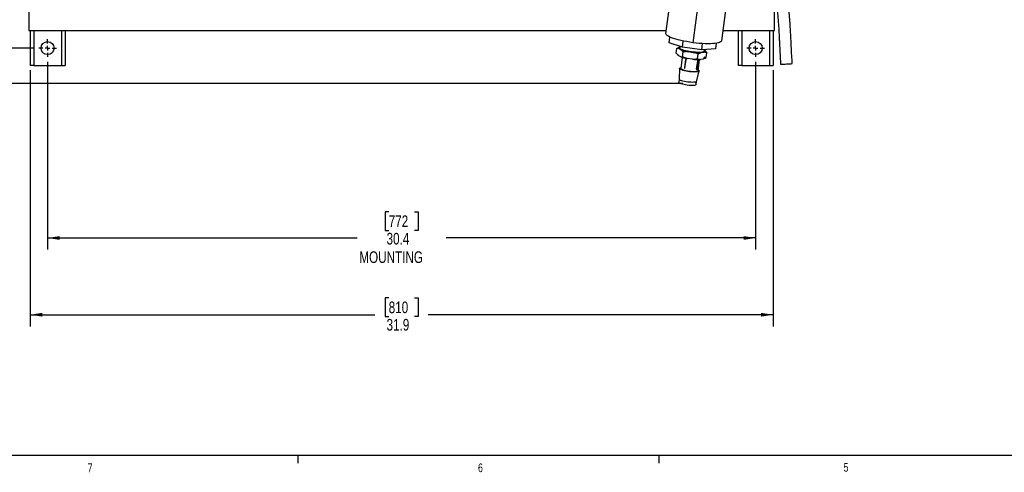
# Model space of a CAD drawing. Header units: inches. Extents: x 0.6 to 33.8, y 0 to 21.7.
# Tile 2 of 204: x 6 to 16.6, y 0.2 to 5.1. Entities that reach past the tile are written whole.
import ezdxf

# ---------------------------------------------------------------- set-up
doc = ezdxf.new("R2010")
doc.units = ezdxf.units.IN
doc.header["$MEASUREMENT"] = 0
doc.layers.add('FORMAT', color=7, linetype='Continuous')
doc.styles.add('SLDTEXTSTYLE3', font='TXT', dxfattribs={"width": 0.75})
doc.dimstyles.new('SLDDIMSTYLE0', dxfattribs={"dimtxt": 0.125, "dimasz": 0.13, "dimexe": 0, "dimexo": 0.0625, "dimgap": 0.03125, "dimtad": 0, "dimtih": 1, "dimtoh": 1, "dimdec": 1, "dimlfac": 4, "dimrnd": 1e-09, "dimzin": 12, "dimdsep": 46, "dimtxsty": 'SLDTEXTSTYLE3', "dimsah": 1, "dimcen": 0.09, "dimadec": 0, "dimazin": 3, "dimtfac": 1, "dimtdec": 1, "dimtofl": 0, "dimtmove": 0, "dimatfit": 3, "dimfxl": 0, "dimfrac": 2, "dimtolj": 1, "dimtzin": 12, "dimarcsym": 0})

# ---------------------------------------------------------------- blocks, each defined once
blk = doc.blocks.new('_D')
at = {"layer": 'FORMAT'}
for p, q in [((6.195, 17.153), (4.202, 17.153)), ((4.327, 17.153), (4.327, 11.27)), ((4.142, 11.244), (4.104, 11.244)), ((4.104, 11.244), (4.104, 11.046)), ((4.511, 11.244), (4.55, 11.244)), ((4.55, 11.244), (4.55, 11.046)), ((4.104, 11.046), (4.142, 11.046)), ((4.55, 11.046), (4.511, 11.046)), ((4.327, 4.778), (4.327, 10.66)), ((6.195, 4.778), (4.202, 4.778))]:
    blk.add_line(p, q, dxfattribs=at)
for points in [[(4.327, 17.153), (4.307, 17.023), (4.347, 17.023)], [(4.327, 4.778), (4.347, 4.908), (4.307, 4.908)]]:
    blk.add_solid(points, dxfattribs=at)
at = {"layer": 'FORMAT', "char_height": 0.125, "attachment_point": 1, "style": 'SLDTEXTSTYLE3'}
for s, insert in [('1257', (4.142, 11.207)), ('49.5', (4.165, 11.02)), ('MOUNTING', (3.873, 10.822))]:
    blk.add_mtext(s, dxfattribs=dict(at, insert=insert))
blk = doc.blocks.new('_D_1')
at = {"layer": 'FORMAT'}
for p, q in [((6.142, 17.34), (2.548, 17.34)), ((2.673, 17.34), (2.673, 11.075)), ((2.488, 11.049), (2.45, 11.049)), ((2.45, 11.049), (2.45, 10.851)), ((2.858, 11.049), (2.896, 11.049)), ((2.896, 11.049), (2.896, 10.851)), ((2.45, 10.851), (2.488, 10.851)), ((2.896, 10.851), (2.858, 10.851)), ((2.673, 4.399), (2.673, 10.664)), ((13.155, 4.399), (2.548, 4.399))]:
    blk.add_line(p, q, dxfattribs=at)
for points in [[(2.673, 17.34), (2.653, 17.21), (2.693, 17.21)], [(2.673, 4.399), (2.693, 4.529), (2.653, 4.529)]]:
    blk.add_solid(points, dxfattribs=at)
at = {"layer": 'FORMAT', "char_height": 0.125, "attachment_point": 1, "style": 'SLDTEXTSTYLE3'}
for s, insert in [('1315', (2.488, 11.012)), ('51.8', (2.512, 10.825))]:
    blk.add_mtext(s, dxfattribs=dict(at, insert=insert))
blk = doc.blocks.new('_D_2')
at = {"layer": 'FORMAT'}
for p, q in [((6.34, 4.632), (6.34, 2.617)), ((13.935, 4.632), (13.935, 2.617)), ((9.999, 3.021), (9.961, 3.021)), ((9.961, 3.021), (9.961, 2.823)), ((10.276, 3.021), (10.314, 3.021)), ((10.314, 3.021), (10.314, 2.823)), ((9.961, 2.823), (9.999, 2.823)), ((10.314, 2.823), (10.276, 2.823)), ((6.34, 2.742), (9.659, 2.742)), ((13.935, 2.742), (10.617, 2.742))]:
    blk.add_line(p, q, dxfattribs=at)
for points in [[(6.34, 2.742), (6.47, 2.722), (6.47, 2.762)], [(13.935, 2.742), (13.805, 2.762), (13.805, 2.722)]]:
    blk.add_solid(points, dxfattribs=at)
at = {"layer": 'FORMAT', "char_height": 0.125, "attachment_point": 1, "style": 'SLDTEXTSTYLE3'}
for s, insert in [('772', (9.999, 2.984)), ('30.4', (9.976, 2.797)), ('MOUNTING', (9.684, 2.599))]:
    blk.add_mtext(s, dxfattribs=dict(at, insert=insert))
blk = doc.blocks.new('_D_3')
at = {"layer": 'FORMAT'}
for p, q in [((6.153, 4.54), (6.153, 1.794)), ((14.123, 4.54), (14.123, 1.794)), ((9.999, 2.099), (9.961, 2.099)), ((9.961, 2.099), (9.961, 1.9)), ((10.276, 2.099), (10.314, 2.099)), ((10.314, 2.099), (10.314, 1.9)), ((6.153, 1.919), (9.851, 1.919)), ((14.123, 1.919), (10.424, 1.919)), ((9.961, 1.9), (9.999, 1.9)), ((10.314, 1.9), (10.276, 1.9))]:
    blk.add_line(p, q, dxfattribs=at)
for points in [[(6.153, 1.919), (6.283, 1.899), (6.283, 1.939)], [(14.123, 1.919), (13.993, 1.939), (13.993, 1.899)]]:
    blk.add_solid(points, dxfattribs=at)
at = {"layer": 'FORMAT', "char_height": 0.125, "attachment_point": 1, "style": 'SLDTEXTSTYLE3'}
for s, insert in [('810', (9.999, 2.061)), ('31.9', (9.976, 1.874))]:
    blk.add_mtext(s, dxfattribs=dict(at, insert=insert))
blk = doc.blocks.new('SW_CENTERMARKSYMBOL_0')
at = {"layer": 'FORMAT', "color": 0}
for p, q in [((-0.05, 0), (-0.095, 0)), ((0, 0), (-0.025, 0)), ((0, 0.05), (0, 0.095)), ((0, 0), (0, 0.025)), ((0, 0), (0, -0.025)), ((0, 0), (0.025, 0)), ((0.05, 0), (0.095, 0)), ((0, -0.05), (0, -0.095))]:
    blk.add_line(p, q, dxfattribs=at)
blk = doc.blocks.new('SW_CENTERMARKSYMBOL_1')
at = {"layer": 'FORMAT', "color": 0}
for p, q in [((-0.05, 0), (-0.095, 0)), ((0, 0), (-0.025, 0)), ((0, 0.05), (0, 0.095)), ((0, 0), (0, 0.025)), ((0, 0), (0, -0.025)), ((0, 0), (0.025, 0)), ((0.05, 0), (0.095, 0)), ((0, -0.05), (0, -0.095))]:
    blk.add_line(p, q, dxfattribs=at)

msp = doc.modelspace()

# ---------------------------------------------------------------- linework, layer by layer
at = {"color": 7, "linetype": 'Continuous'}
for p, q in [((6.138, 16.965), (6.138, 4.965)), ((13.342, 5.444), (13.262, 4.836)), ((13.647, 5.464), (13.567, 4.857)), ((14.138, 4.965), (14.138, 5.375)), ((12.973, 4.935), (13.013, 5.245)), ((6.138, 4.965), (12.977, 4.965)), ((6.153, 4.965), (6.153, 4.59)), ((6.192, 4.965), (6.192, 4.59)), ((6.489, 4.965), (6.489, 4.59)), ((6.528, 4.965), (6.528, 4.59)), ((13.582, 4.965), (14.138, 4.965)), ((13.748, 4.965), (13.748, 4.59)), ((13.787, 4.965), (13.787, 4.59)), ((14.084, 4.965), (14.084, 4.59)), ((14.123, 4.965), (14.123, 4.59)), ((13.008, 4.835), (13.016, 4.896)), ((13.15, 4.787), (13.008, 4.835)), ((13.083, 4.724), (13.09, 4.775)), ((13.114, 4.773), (13.136, 4.761)), ((13.121, 4.79), (13.119, 4.79)), ((13.123, 4.796), (13.121, 4.78)), ((13.15, 4.787), (13.159, 4.854)), ((13.357, 4.759), (13.15, 4.787)), ((13.357, 4.759), (13.366, 4.826)), ((13.507, 4.769), (13.357, 4.759)), ((13.384, 4.746), (13.386, 4.761)), ((13.391, 4.752), (13.385, 4.756)), ((13.507, 4.769), (13.515, 4.831)), ((13.126, 4.688), (13.105, 4.7)), ((13.147, 4.681), (13.131, 4.559)), ((13.151, 4.686), (13.158, 4.737)), ((13.182, 4.654), (13.171, 4.566)), ((13.176, 4.565), (13.188, 4.653)), ((13.256, 4.66), (13.204, 4.667)), ((13.214, 4.74), (13.265, 4.732)), ((13.312, 4.663), (13.319, 4.714)), ((13.317, 4.534), (13.333, 4.656)), ((13.372, 4.661), (13.342, 4.657)), ((13.352, 4.73), (13.382, 4.734)), ((13.375, 4.662), (13.376, 4.663)), ((13.405, 4.677), (13.412, 4.728)), ((6.192, 4.59), (6.153, 4.59)), ((6.192, 4.59), (6.489, 4.59)), ((6.489, 4.59), (6.528, 4.59)), ((13.119, 4.56), (13.116, 4.444)), ((13.302, 4.553), (13.313, 4.642)), ((13.307, 4.553), (13.318, 4.642)), ((13.316, 4.645), (13.316, 4.645)), ((13.787, 4.59), (13.748, 4.59)), ((13.787, 4.59), (14.084, 4.59)), ((14.084, 4.59), (14.123, 4.59)), ((13.116, 4.445), (13.112, 4.411)), ((13.302, 4.42), (13.329, 4.532)), ((13.297, 4.386), (13.302, 4.42))]:
    msp.add_line(p, q, dxfattribs=at)
at = {"color": 7, "linetype": 'Continuous', "flags": 128}
for points in [[(13.262, 4.836), (13.229, 4.841), (13.196, 4.847), (13.164, 4.853), (13.134, 4.859), (13.105, 4.866), (13.078, 4.874), (13.054, 4.881), (13.033, 4.889), (13.014, 4.897), (12.999, 4.905), (12.987, 4.913), (12.978, 4.921), (12.974, 4.928), (12.973, 4.935)], [(13.114, 4.773), (13.112, 4.776), (13.11, 4.779), (13.11, 4.781), (13.111, 4.783), (13.112, 4.786), (13.115, 4.788), (13.119, 4.79), (13.123, 4.791)], [(13.36, 4.734), (13.346, 4.732), (13.329, 4.731), (13.311, 4.732), (13.29, 4.733), (13.269, 4.734), (13.248, 4.737), (13.226, 4.74), (13.205, 4.744), (13.186, 4.748), (13.168, 4.753), (13.152, 4.758), (13.14, 4.763), (13.13, 4.768), (13.124, 4.773), (13.121, 4.778), (13.121, 4.78)], [(13.567, 4.857), (13.565, 4.85), (13.558, 4.844), (13.548, 4.839), (13.535, 4.835), (13.518, 4.831), (13.498, 4.828), (13.475, 4.826), (13.449, 4.825), (13.422, 4.825), (13.392, 4.825), (13.361, 4.827), (13.329, 4.829), (13.296, 4.832), (13.262, 4.836)], [(13.391, 4.752), (13.393, 4.75), (13.394, 4.747), (13.395, 4.745), (13.394, 4.742), (13.393, 4.74), (13.39, 4.738), (13.386, 4.736), (13.382, 4.734)], [(13.188, 4.653), (13.187, 4.653), (13.186, 4.653), (13.185, 4.654), (13.184, 4.654), (13.183, 4.654), (13.182, 4.654), (13.182, 4.654)], [(13.384, 4.746), (13.383, 4.743), (13.379, 4.739), (13.371, 4.736), (13.36, 4.734)], [(13.372, 4.661), (13.377, 4.663), (13.38, 4.665), (13.383, 4.667), (13.385, 4.669), (13.385, 4.672), (13.385, 4.674), (13.383, 4.677), (13.381, 4.68)], [(13.31, 4.523), (13.297, 4.522), (13.282, 4.521), (13.265, 4.522), (13.247, 4.523), (13.227, 4.525), (13.208, 4.528), (13.189, 4.531), (13.171, 4.535), (13.155, 4.539), (13.142, 4.544), (13.131, 4.548), (13.124, 4.553), (13.119, 4.557), (13.119, 4.561), (13.122, 4.565), (13.128, 4.568), (13.132, 4.569)], [(13.3, 4.526), (13.288, 4.525), (13.274, 4.524), (13.257, 4.525), (13.24, 4.526), (13.221, 4.528), (13.203, 4.531), (13.186, 4.534), (13.17, 4.538), (13.156, 4.542), (13.145, 4.547), (13.137, 4.551), (13.132, 4.555), (13.131, 4.559)], [(13.318, 4.544), (13.324, 4.54), (13.329, 4.536), (13.329, 4.532), (13.326, 4.529), (13.32, 4.526), (13.31, 4.523)], [(14.203, 4.604), (14.203, 4.604), (14.207, 4.604), (14.214, 4.604), (14.224, 4.605), (14.236, 4.606), (14.25, 4.607), (14.265, 4.608)], [(14.265, 4.608), (14.28, 4.609), (14.294, 4.61), (14.306, 4.61), (14.316, 4.611), (14.323, 4.612), (14.327, 4.612), (14.327, 4.612)], [(13.285, 4.412), (13.273, 4.411), (13.258, 4.41), (13.242, 4.411), (13.225, 4.412), (13.206, 4.414), (13.188, 4.417), (13.171, 4.42), (13.155, 4.424), (13.141, 4.428), (13.13, 4.432), (13.122, 4.437), (13.117, 4.441), (13.116, 4.444)], [(13.317, 4.534), (13.317, 4.534), (13.315, 4.531), (13.309, 4.528), (13.3, 4.526)], [(13.28, 4.378), (13.268, 4.377), (13.254, 4.376), (13.238, 4.377), (13.22, 4.378), (13.202, 4.38), (13.184, 4.383), (13.167, 4.386), (13.151, 4.39), (13.137, 4.394), (13.126, 4.398), (13.118, 4.403), (13.113, 4.407), (13.112, 4.411)], [(13.297, 4.386), (13.297, 4.386), (13.295, 4.383), (13.289, 4.38), (13.28, 4.378)]]:
    msp.add_lwpolyline(points, dxfattribs=at)
at = {"color": 7, "linetype": 'Continuous'}
for centre in [(6.34, 4.778), (13.935, 4.778)]:
    msp.add_circle(centre, 0.0703, dxfattribs=at)
for centre, radius, start, end in [((13.28, 5.141), 0.407, 249.1901, 260.581), ((13.271, 5.068), 0.407, 249.1901, 260.581), ((13.186, 4.654), 0.00313, 98.8967, 172.5), ((13.316, 5.164), 0.508, 263.2022, 273.0028), ((13.325, 5.237), 0.508, 263.2022, 273.0028), ((13.174, 4.565), 0.00313, 172.5, 279.3513), ((13.175, 4.572), 0.00789, 237.7191, 280.5446), ((13.304, 4.559), 0.00645, 245.9671, 290.9497), ((13.303, 4.553), 0.00313, 254.8246, 352.5), ((13.316, 4.648), 0.00645, 245.9671, 290.9497), ((13.315, 4.642), 0.00313, 352.5, 74.9938), ((13.286, 4.432), 0.0199, 266.7593, 322.7988)]:
    msp.add_arc(centre, radius, start, end, dxfattribs=at)
for points, knots in [([(14.327, 4.612), (14.326, 4.641), (14.322, 4.696), (14.318, 4.775), (14.315, 4.843), (14.312, 4.901), (14.31, 4.948), (14.308, 4.983), (14.306, 5.008), (14.305, 5.027), (14.304, 5.043), (14.303, 5.06), (14.301, 5.08), (14.299, 5.109), (14.295, 5.15), (14.29, 5.202), (14.282, 5.271), (14.269, 5.354), (14.251, 5.449), (14.223, 5.561), (14.182, 5.691), (14.128, 5.839), (14.075, 5.978), (14.025, 6.11), (13.981, 6.24), (13.941, 6.375), (13.907, 6.517), (13.883, 6.652), (13.865, 6.777), (13.853, 6.886), (13.845, 6.963), (13.842, 7.004), (13.842, 7.009)], [0, 0, 0, 0, 0.035578, 0.067441, 0.095329, 0.119063, 0.138532, 0.152061, 0.162228, 0.16904, 0.175028, 0.181991, 0.189927, 0.198836, 0.217692, 0.239761, 0.262834, 0.303106, 0.342141, 0.379729, 0.444634, 0.508204, 0.571133, 0.625953, 0.681291, 0.738125, 0.797153, 0.859063, 0.90532, 0.950906, 0.993427, 1, 1, 1, 1]), ([(13.726, 6.903), (13.729, 6.873), (13.736, 6.805), (13.75, 6.7), (13.767, 6.589), (13.79, 6.468), (13.821, 6.339), (13.861, 6.202), (13.906, 6.071), (13.952, 5.948), (13.997, 5.832), (14.038, 5.722), (14.077, 5.61), (14.112, 5.494), (14.139, 5.375), (14.158, 5.259), (14.17, 5.153), (14.178, 5.059), (14.182, 4.989), (14.185, 4.942), (14.186, 4.915), (14.188, 4.883), (14.19, 4.845), (14.192, 4.797), (14.195, 4.74), (14.198, 4.675), (14.201, 4.628), (14.203, 4.604)], [0, 0, 0, 0, 0.0389466, 0.0870169, 0.1342364, 0.1811614, 0.2436096, 0.3031528, 0.3617947, 0.419947, 0.4693089, 0.5190484, 0.5693763, 0.6203433, 0.6725073, 0.7250378, 0.7682623, 0.8083144, 0.845671, 0.8566864, 0.8677759, 0.8803128, 0.8966604, 0.91685, 0.9408516, 0.9686034, 1, 1, 1, 1]), ([(13.09, 4.775), (13.096, 4.779), (13.105, 4.784), (13.115, 4.788), (13.119, 4.79)], [0, 0, 0, 0, 0.589135, 1, 1, 1, 1]), ([(13.114, 4.773), (13.114, 4.773), (13.106, 4.776), (13.098, 4.775), (13.09, 4.775)], [0, 0, 0, 0, 0.045232, 1, 1, 1, 1]), ([(13.158, 4.737), (13.156, 4.74), (13.149, 4.749), (13.141, 4.756), (13.136, 4.761)], [0, 0, 0, 0, 0.279868, 1, 1, 1, 1]), ([(13.391, 4.752), (13.391, 4.752), (13.398, 4.746), (13.405, 4.737), (13.412, 4.728)], [0, 0, 0, 0, 0.045232, 1, 1, 1, 1]), ([(13.083, 4.724), (13.085, 4.722), (13.092, 4.712), (13.099, 4.705), (13.105, 4.7)], [0, 0, 0, 0, 0.279868, 1, 1, 1, 1]), ([(13.126, 4.688), (13.127, 4.688), (13.135, 4.685), (13.143, 4.686), (13.151, 4.686)], [0, 0, 0, 0, 0.045232, 1, 1, 1, 1]), ([(13.151, 4.686), (13.156, 4.684), (13.173, 4.676), (13.191, 4.671), (13.204, 4.667)], [0, 0, 0, 0, 0.279868, 1, 1, 1, 1]), ([(13.214, 4.74), (13.213, 4.74), (13.194, 4.741), (13.175, 4.739), (13.158, 4.737)], [0, 0, 0, 0, 0.0452318, 1, 1, 1, 1]), ([(13.185, 4.657), (13.185, 4.657), (13.185, 4.657), (13.186, 4.657), (13.186, 4.657)], [0, 0, 0, 0, 0.365267, 1, 1, 1, 1]), ([(13.186, 4.657), (13.186, 4.657), (13.187, 4.657), (13.187, 4.656), (13.188, 4.655), (13.188, 4.654), (13.188, 4.654), (13.188, 4.653)], [0, 0, 0, 0, 0.214599, 0.429196, 0.643835, 0.858521, 1, 1, 1, 1]), ([(13.256, 4.66), (13.256, 4.66), (13.275, 4.659), (13.294, 4.661), (13.312, 4.663)], [0, 0, 0, 0, 0.045232, 1, 1, 1, 1]), ([(13.319, 4.714), (13.314, 4.716), (13.296, 4.723), (13.278, 4.729), (13.265, 4.732)], [0, 0, 0, 0, 0.279868, 1, 1, 1, 1]), ([(13.312, 4.663), (13.317, 4.661), (13.327, 4.658), (13.337, 4.657), (13.342, 4.657)], [0, 0, 0, 0, 0.517458, 1, 1, 1, 1]), ([(13.352, 4.73), (13.349, 4.728), (13.338, 4.724), (13.326, 4.718), (13.319, 4.714)], [0, 0, 0, 0, 0.296282, 1, 1, 1, 1]), ([(13.372, 4.661), (13.375, 4.663), (13.386, 4.667), (13.398, 4.673), (13.405, 4.677)], [0, 0, 0, 0, 0.296282, 1, 1, 1, 1]), ([(13.405, 4.677), (13.403, 4.677), (13.395, 4.677), (13.387, 4.678), (13.381, 4.68)], [0, 0, 0, 0, 0.279868, 1, 1, 1, 1]), ([(13.412, 4.728), (13.407, 4.73), (13.397, 4.733), (13.387, 4.734), (13.382, 4.734)], [0, 0, 0, 0, 0.517458, 1, 1, 1, 1]), ([(13.176, 4.565), (13.176, 4.564), (13.176, 4.564), (13.176, 4.563), (13.175, 4.562), (13.175, 4.562), (13.174, 4.562)], [0, 0, 0, 0, 0.277473, 0.554945, 0.832437, 1, 1, 1, 1]), ([(13.303, 4.551), (13.303, 4.551), (13.302, 4.551), (13.302, 4.551), (13.302, 4.552), (13.302, 4.552), (13.302, 4.553), (13.302, 4.553)], [0, 0, 0, 0, 0.073006, 0.326292, 0.579626, 0.833016, 1, 1, 1, 1]), ([(13.313, 4.642), (13.313, 4.642), (13.314, 4.643), (13.314, 4.644), (13.315, 4.645), (13.315, 4.645), (13.315, 4.645), (13.316, 4.645)], [0, 0, 0, 0, 0.214673, 0.429346, 0.644034, 0.858711, 1, 1, 1, 1])]:
    msp.add_open_spline(points, degree=3, knots=knots, dxfattribs=at)
at = {"layer": 'FORMAT'}
for p, q in [((33.098, 0.411), (0.858, 0.411)), ((9.023, 0.411), (9.023, 0.326)), ((12.898, 0.411), (12.898, 0.326))]:
    msp.add_line(p, q, dxfattribs=at)

# ---------------------------------------------------------------- block references
for name, p in [('SW_CENTERMARKSYMBOL_0', (6.34, 4.778)), ('SW_CENTERMARKSYMBOL_1', (13.935, 4.778))]:
    msp.add_blockref(name, p, dxfattribs=at)

# ---------------------------------------------------------------- texts
at = {"layer": 'FORMAT', "color": 7, "char_height": 0.0937, "attachment_point": 1, "style": 'SLDTEXTSTYLE3'}
for s, insert in [('7', (6.77, 0.324)), ('6', (10.957, 0.325)), ('5', (14.878, 0.33))]:
    msp.add_mtext(s, dxfattribs=dict(at, insert=insert))

# ---------------------------------------------------------------- dimensions: what is measured, and where the dimension line sits
at = {"layer": 'FORMAT'}
for base, p1, p2, angle, picture, middle in [((2.673, 17.34), (13.205, 4.399), (6.192, 17.34), 90, '_D_1', (2.673, 10.869)), ((14.123, 1.919), (6.153, 4.59), (14.123, 4.59), 0, '_D_3', (10.138, 1.919))]:
    dim = msp.add_linear_dim(base=base, p1=p1, p2=p2, angle=angle, dimstyle='SLDDIMSTYLE0', dxfattribs=at)
    dim.commit()
    dim.dimension.update_dxf_attribs({"geometry": picture, "text_midpoint": middle, "dimtype": 160})
dim = msp.add_linear_dim(base=(4.327, 4.778), p1=(6.245, 17.153), p2=(6.245, 4.778), angle=90, text='<>\\PMOUNTING', dimstyle='SLDDIMSTYLE0', dxfattribs=at)
dim.commit()
dim.dimension.update_dxf_attribs({"geometry": '_D', "text_midpoint": (4.327, 10.965), "dimtype": 160})
dim = msp.add_linear_dim(base=(13.935, 2.742), p1=(6.34, 4.682), p2=(13.935, 4.682), text='<>\\PMOUNTING', dimstyle='SLDDIMSTYLE0', dxfattribs=at)
dim.commit()
dim.dimension.update_dxf_attribs({"geometry": '_D_2', "text_midpoint": (10.138, 2.742), "dimtype": 160})

doc.saveas('drawing.dxf')
